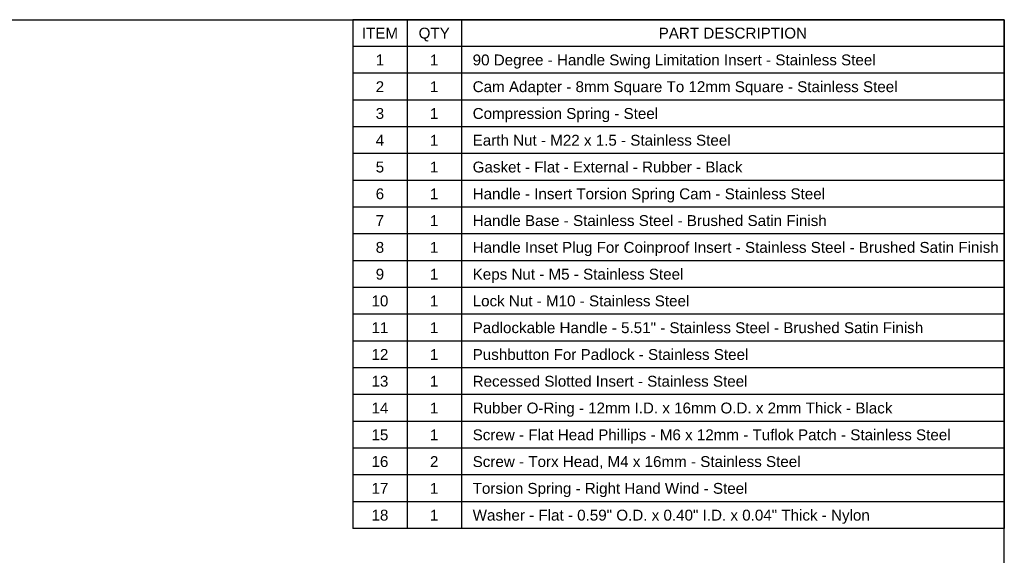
# Model space of a CAD drawing. Header units: inches. Extents: x 0 to 16.9, y 0 to 13.1.
# Tile 36 of 36: x 8.6 to 16.9, y 8.5 to 13.1. Entities that reach past the tile are written whole.
import ezdxf

# ---------------------------------------------------------------- set-up
doc = ezdxf.new("R2010")
doc.units = ezdxf.units.IN
doc.header["$LTSCALE"] = 0.930769
doc.header["$MEASUREMENT"] = 0
doc.layers.get('0').update_dxf_attribs({"linetype": 'CONTINUOUS'})
doc.styles.get("Standard").update_dxf_attribs({"font": 'arial.ttf'})

msp = doc.modelspace()

# ---------------------------------------------------------------- linework, layer by layer
at = {"color": 7, "linetype": 'Continuous'}
for p in [(0, 13.0769), (16.9231, 0)]:
    msp.add_line(p, (16.9231, 13.0769), dxfattribs=at)
at = {"color": 2, "linetype": 'Continuous'}
for p, q in [((16.9231, 13.0769), (11.3846, 13.0769)), ((11.3846, 13.0769), (11.3846, 8.7501)), ((11.8462, 13.0769), (11.8462, 8.7501)), ((12.3077, 13.0769), (12.3077, 8.7501)), ((16.9231, 13.0769), (16.9231, 8.7501)), ((16.9231, 12.8486), (11.3846, 12.8486)), ((16.9231, 12.6209), (11.3846, 12.6209)), ((16.9231, 12.3932), (11.3846, 12.3932)), ((16.9231, 12.1655), (11.3846, 12.1655)), ((16.9231, 11.9378), (11.3846, 11.9378)), ((16.9231, 11.7101), (11.3846, 11.7101)), ((16.9231, 11.4824), (11.3846, 11.4824)), ((16.9231, 11.2547), (11.3846, 11.2547)), ((16.9231, 11.027), (11.3846, 11.027)), ((16.9231, 10.7993), (11.3846, 10.7993)), ((16.9231, 10.5716), (11.3846, 10.5716)), ((16.9231, 10.3439), (11.3846, 10.3439)), ((16.9231, 10.1163), (11.3846, 10.1163)), ((16.9231, 9.8886), (11.3846, 9.8886)), ((16.9231, 9.6609), (11.3846, 9.6609)), ((16.9231, 9.4332), (11.3846, 9.4332)), ((16.9231, 9.2055), (11.3846, 9.2055)), ((16.9231, 8.9778), (11.3846, 8.9778)), ((16.9231, 8.7501), (11.3846, 8.7501))]:
    msp.add_line(p, q, dxfattribs=at)

# ---------------------------------------------------------------- texts
at = {"color": 2, "linetype": 'Continuous', "line_spacing_factor": 0.9}
for s, insert, char_height, width, attachment_point in [('ITEM', (11.6154, 13.0089), 0.09231, 0.30712, 2), ('QTY', (12.0769, 13.0089), 0.09231, 0.26457, 2), ('PART DESCRIPTION', (14.6154, 13.0089), 0.092308, 1.258336, 2), ('1', (11.6154, 12.7809), 0.0923, 0.071719, 2), ('1', (12.0769, 12.7809), 0.0923, 0.071719, 2), ('90 Degree - Handle Swing Limitation Insert - Stainless Steel', (12.4038, 12.7809), 0.092308, 3.421218, 1), ('2', (11.6154, 12.5532), 0.0923, 0.071719, 2), ('Cam Adapter - 8mm Square To 12mm Square - Stainless Steel', (12.4038, 12.5532), 0.092308, 3.60652, 1), ('1', (12.0769, 12.5532), 0.0923, 0.071719, 2), ('3', (11.6154, 12.3255), 0.0923, 0.071719, 2), ('1', (12.0769, 12.3255), 0.0923, 0.071719, 2), ('Compression Spring - Steel', (12.4038, 12.3255), 0.092308, 1.574721, 1), ('4', (11.6154, 12.0978), 0.0923, 0.071719, 2), ('1', (12.0769, 12.0978), 0.0923, 0.071719, 2), ('Earth Nut - M22 x 1.5 - Stainless Steel', (12.4038, 12.0978), 0.092308, 2.189648, 1), ('5', (11.6154, 11.8701), 0.0923, 0.071719, 2), ('1', (12.0769, 11.8701), 0.0923, 0.071719, 2), ('Gasket - Flat - External - Rubber - Black', (12.4038, 11.8701), 0.092308, 2.290192, 1), ('6', (11.6154, 11.6424), 0.0923, 0.071719, 2), ('1', (12.0769, 11.6424), 0.0923, 0.071719, 2), ('Handle - Insert Torsion Spring Cam - Stainless Steel', (12.4038, 11.6424), 0.092308, 2.991593, 1), ('7', (11.6154, 11.4147), 0.0923, 0.071719, 2), ('1', (12.0769, 11.4147), 0.0923, 0.071719, 2), ('Handle Base - Stainless Steel - Brushed Satin Finish', (12.4038, 11.4147), 0.092308, 3.006348, 1), ('8', (11.6154, 11.187), 0.0923, 0.071719, 2), ('1', (12.0769, 11.187), 0.0923, 0.071719, 2), ('Handle Inset Plug For Coinproof Insert - Stainless Steel - Brushed Satin Finish', (12.4038, 11.187), 0.092308, 4.466457, 1), ('Keps Nut - M5 - Stainless Steel', (12.4038, 10.9593), 0.092308, 1.788848, 1), ('9', (11.6154, 10.9593), 0.0923, 0.071719, 2), ('1', (12.0769, 10.9593), 0.0923, 0.071719, 2), ('10', (11.6154, 10.7316), 0.09231, 0.143437, 2), ('1', (12.0769, 10.7316), 0.0923, 0.071719, 2), ('Lock Nut - M10 - Stainless Steel', (12.4038, 10.7316), 0.092308, 1.839291, 1), ('11', (11.6154, 10.5039), 0.09231, 0.143437, 2), ('1', (12.0769, 10.5039), 0.0923, 0.071719, 2), ('Padlockable Handle - 5.51" - Stainless Steel - Brushed Satin Finish', (12.4038, 10.5039), 0.092308, 3.82545, 1), ('12', (11.6154, 10.2762), 0.09231, 0.143437, 2), ('1', (12.0769, 10.2762), 0.0923, 0.071719, 2), ('Pushbutton For Padlock - Stainless Steel', (12.4038, 10.2762), 0.092308, 2.340978, 1), ('13', (11.6154, 10.0486), 0.09231, 0.143437, 2), ('1', (12.0769, 10.0486), 0.0923, 0.071719, 2), ('Recessed Slotted Insert - Stainless Steel', (12.4038, 10.0486), 0.092308, 2.333772, 1), ('14', (11.6154, 9.8209), 0.09231, 0.143437, 2), ('1', (12.0769, 9.8209), 0.0923, 0.071719, 2), ('Rubber O-Ring - 12mm I.D. x 16mm O.D. x 2mm Thick - Black', (12.4038, 9.8209), 0.092308, 3.562253, 1), ('15', (11.6154, 9.5932), 0.09231, 0.143437, 2), ('1', (12.0769, 9.5932), 0.0923, 0.071719, 2), ('Screw - Flat Head Phillips - M6 x 12mm - Tuflok Patch - Stainless Steel', (12.4038, 9.5932), 0.092308, 4.056391, 1), ('16', (11.6154, 9.3655), 0.09231, 0.143437, 2), ('2', (12.0769, 9.3655), 0.0923, 0.071719, 2), ('Screw - Torx Head, M4 x 16mm - Stainless Steel', (12.4038, 9.3655), 0.092308, 2.7833, 1), ('17', (11.6154, 9.1378), 0.09231, 0.143437, 2), ('1', (12.0769, 9.1378), 0.0923, 0.071719, 2), ('Torsion Spring - Right Hand Wind - Steel', (12.4038, 9.1378), 0.092308, 2.333086, 1), ('18', (11.6154, 8.9101), 0.09231, 0.143437, 2), ('1', (12.0769, 8.9101), 0.0923, 0.071719, 2), ('Washer - Flat - 0.59" O.D. x 0.40" I.D. x 0.04" Thick - Nylon', (12.4038, 8.9101), 0.092308, 3.371461, 1)]:
    msp.add_mtext(s, dxfattribs=dict(at, insert=insert, char_height=char_height, width=width, attachment_point=attachment_point))

doc.saveas('drawing.dxf')
